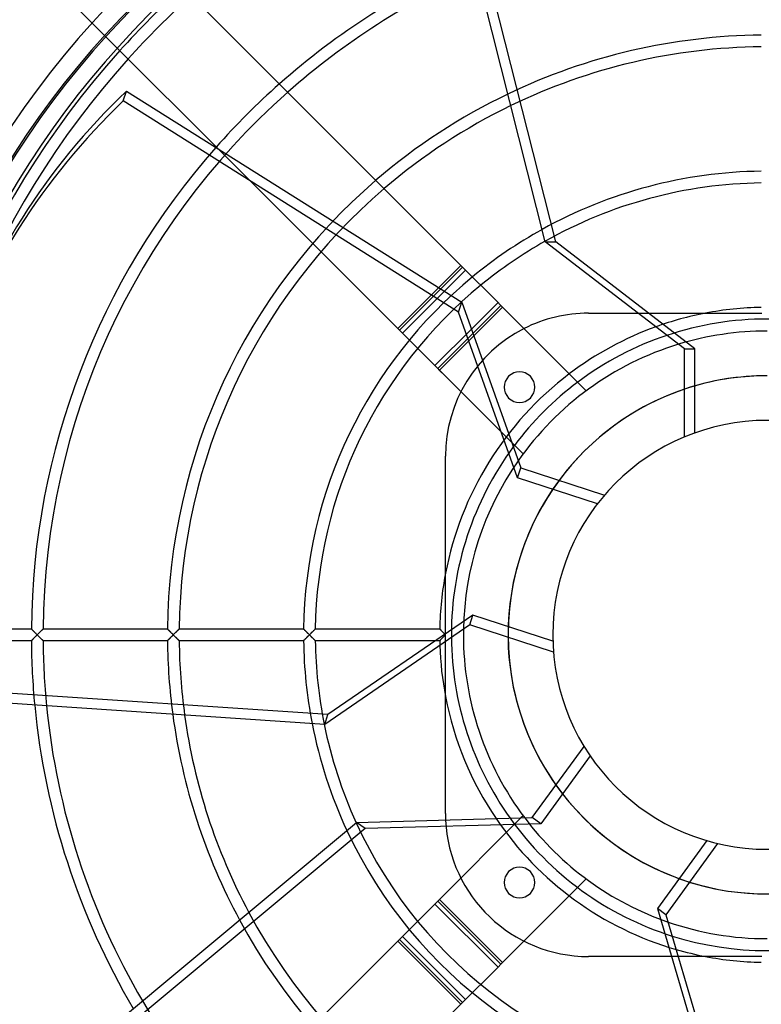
# Model space of a CAD drawing. Header units: millimetres. Extents: x -200 to 200, y -200 to 200.
# Tile 3 of 11: x -128 to -1, y -63 to 105. Entities that reach past the tile are written whole.
import ezdxf

# ---------------------------------------------------------------- set-up
doc = ezdxf.new("R2010")
doc.units = ezdxf.units.MM
doc.layers.add('HIDDEN', color=7, linetype='Continuous')
doc.layers.add('THICK', color=7, linetype='Continuous')

msp = doc.modelspace()

# ---------------------------------------------------------------- linework, layer by layer
at = {"layer": 'HIDDEN'}
for p, q in [((-123.66, 112.87), (-110.93, 100.15)), ((-109.91, 91.12), (-109.36, 92.81)), ((-52.66, 55.06), (-109.91, 91.12)), ((-93.77, 82.99), (-63.06, 52.27)), ((-51.98, 62.76), (-62.76, 51.98)), ((-51.48, 62.26), (-62.26, 51.48)), ((-63.06, 52.27), (-56.08, 59.25)), ((-45.15, 55.93), (-55.93, 45.15)), ((-52.66, 55.06), (-52.11, 56.75)), ((-42.6, 26.8), (-52.66, 55.06)), ((-30.5, 54.9), (-30.5, 54.9)), ((-22.02, 54.9), (-10.53, 54.9)), ((-10.53, 54.9), (-10.35, 54.9)), ((-10.35, 54.9), (-10.07, 54.9)), ((-10.07, 54.9), (-9.78, 54.9)), ((-9.78, 54.9), (-9.49, 54.9)), ((-9.49, 54.9), (-9.2, 54.9)), ((-9.2, 54.9), (-8.9, 54.9)), ((-8.9, 54.9), (-8.59, 54.9)), ((-8.59, 54.9), (-8.29, 54.9)), ((-8.29, 54.9), (-7.98, 54.9)), ((-7.98, 54.9), (-7.67, 54.9)), ((-7.67, 54.9), (-7.36, 54.9)), ((-7.36, 54.9), (-7.04, 54.9)), ((-7.04, 54.9), (-6.72, 54.9)), ((-6.72, 54.9), (-6.4, 54.9)), ((-6.4, 54.9), (-6.08, 54.9)), ((-6.08, 54.9), (-5.76, 54.9)), ((-5.76, 54.9), (-5.43, 54.9)), ((-5.43, 54.9), (-5.11, 54.9)), ((-5.11, 54.9), (-4.78, 54.9)), ((-4.78, 54.9), (-4.46, 54.9)), ((-4.46, 54.9), (-4.13, 54.9)), ((-4.13, 54.9), (-3.8, 54.9)), ((-3.8, 54.9), (-3.48, 54.9)), ((-3.48, 54.9), (-3.15, 54.9)), ((-3.15, 54.9), (-2.83, 54.9)), ((-2.83, 54.9), (-2.51, 54.9)), ((-2.51, 54.9), (-2.19, 54.9)), ((-2.19, 54.9), (-1.87, 54.9)), ((-1.87, 54.9), (-1.55, 54.9)), ((-1.55, 54.9), (-1.23, 54.9)), ((-1.23, 54.9), (-0.92, 54.9)), ((-56.72, 45.94), (-63.06, 52.27)), ((-50.49, 52.18), (-56.72, 45.94)), ((-50.23, 51.44), (-56.22, 45.44)), ((-56.72, 45.94), (-55.52, 44.73)), ((-56.22, 45.44), (-43.6, 32.81)), ((-30.87, 41.66), (-30.87, 41.66)), ((-54.9, 10.53), (-54.9, 30.5)), ((-54.9, 30.5), (-54.9, 30.5)), ((-41.66, 30.87), (-41.66, 30.87)), ((-42.6, 26.8), (-42.06, 28.48)), ((-28.97, 22.37), (-42.6, 26.8)), ((-54.9, 10.35), (-54.9, 10.53)), ((-54.9, 10.07), (-54.9, 10.35)), ((-54.9, 9.78), (-54.9, 10.07)), ((-54.9, 9.49), (-54.9, 9.78)), ((-54.9, 9.2), (-54.9, 9.49)), ((-54.9, 8.9), (-54.9, 9.2)), ((-54.9, 8.59), (-54.9, 8.9)), ((-54.9, 8.29), (-54.9, 8.59)), ((-54.9, 7.98), (-54.9, 8.29)), ((-54.9, 7.67), (-54.9, 7.98)), ((-54.9, 7.36), (-54.9, 7.67)), ((-54.9, 7.04), (-54.9, 7.36)), ((-54.9, 6.72), (-54.9, 7.04)), ((-54.9, 6.4), (-54.9, 6.72)), ((-54.9, 6.08), (-54.9, 6.4)), ((-54.9, 5.76), (-54.9, 6.08)), ((-54.9, 5.43), (-54.9, 5.76)), ((-54.9, 5.11), (-54.9, 5.43)), ((-54.9, 4.78), (-54.9, 5.11)), ((-54.9, 4.46), (-54.9, 4.78)), ((-54.9, 4.13), (-54.9, 4.46)), ((-54.9, 3.8), (-54.9, 4.13)), ((-54.9, 3.48), (-54.9, 3.8)), ((-54.9, 3.15), (-54.9, 3.48)), ((-54.9, 2.83), (-54.9, 3.15)), ((-54.9, 2.51), (-54.9, 2.83)), ((-54.9, 2.19), (-54.9, 2.51)), ((-54.9, 1.87), (-54.9, 2.19)), ((-54.9, 1.55), (-54.9, 1.87)), ((-144.56, 1), (-125.59, 1)), ((-125.58, 1), (-125.59, 1)), ((-125.59, 1), (-125.58, 1)), ((-125.58, 0.99), (-125.58, 1)), ((-125.58, 1), (-125.58, 0.99)), ((-125.56, 0.98), (-125.58, 0.99)), ((-125.58, 0.99), (-125.56, 0.98)), ((-125.55, 0.96), (-125.56, 0.98)), ((-125.56, 0.98), (-125.55, 0.96)), ((-125.53, 0.94), (-125.55, 0.96)), ((-125.55, 0.96), (-125.52, 0.94)), ((-125.5, 0.92), (-125.53, 0.94)), ((-125.52, 0.94), (-125.5, 0.91)), ((-125.48, 0.89), (-125.5, 0.92)), ((-125.5, 0.91), (-125.47, 0.88)), ((-125.45, 0.86), (-125.48, 0.89)), ((-125.47, 0.88), (-125.44, 0.85)), ((-125.41, 0.83), (-125.45, 0.86)), ((-125.44, 0.85), (-125.4, 0.81)), ((-125.38, 0.79), (-125.41, 0.83)), ((-125.4, 0.81), (-125.36, 0.78)), ((-125.34, 0.75), (-125.38, 0.79)), ((-125.36, 0.78), (-125.32, 0.73)), ((-125.3, 0.71), (-125.34, 0.75)), ((-125.32, 0.73), (-125.28, 0.69)), ((-125.26, 0.67), (-125.3, 0.71)), ((-125.28, 0.69), (-125.24, 0.65)), ((-125.22, 0.63), (-125.26, 0.67)), ((-125.24, 0.65), (-125.19, 0.6)), ((-125.17, 0.58), (-125.22, 0.63)), ((-125.19, 0.6), (-125.15, 0.56)), ((-125.13, 0.54), (-125.17, 0.58)), ((-125.15, 0.56), (-125.1, 0.51)), ((-125.08, 0.49), (-125.13, 0.54)), ((-125.1, 0.51), (-125.05, 0.46)), ((-125.03, 0.44), (-125.08, 0.49)), ((-125.05, 0.46), (-125, 0.41)), ((-124.99, 0.4), (-125.03, 0.44)), ((-125, 0.41), (-124.95, 0.36)), ((-124.94, 0.35), (-124.99, 0.4)), ((-124.95, 0.36), (-124.9, 0.31)), ((-124.89, 0.3), (-124.94, 0.35)), ((-124.9, 0.31), (-124.85, 0.26)), ((-124.84, 0.25), (-124.89, 0.3)), ((-124.85, 0.26), (-124.8, 0.21)), ((-124.79, 0.2), (-124.84, 0.25)), ((-124.8, 0.21), (-124.75, 0.16)), ((-124.74, 0.15), (-124.79, 0.2)), ((-124.75, 0.16), (-124.69, 0.1)), ((-124.69, 0.1), (-124.74, 0.15)), ((-124.64, 0.05), (-124.69, 0.1)), ((-124.69, 0.1), (-124.64, 0.05)), ((-124.59, 0), (-124.64, 0.05)), ((-124.64, 0.05), (-124.59, 0)), ((-124.53, 0.06), (-124.59, 0)), ((-124.59, 0), (-124.54, 0.05)), ((-124.54, 0.05), (-124.48, 0.11)), ((-124.48, 0.11), (-124.53, 0.06)), ((-124.43, 0.16), (-124.48, 0.11)), ((-124.48, 0.11), (-124.43, 0.16)), ((-124.37, 0.22), (-124.43, 0.16)), ((-124.43, 0.16), (-124.37, 0.22)), ((-124.32, 0.27), (-124.37, 0.22)), ((-124.37, 0.22), (-124.32, 0.27)), ((-124.27, 0.32), (-124.32, 0.27)), ((-124.32, 0.27), (-124.27, 0.32)), ((-124.21, 0.38), (-124.27, 0.32)), ((-124.27, 0.32), (-124.21, 0.38)), ((-124.16, 0.43), (-124.21, 0.38)), ((-124.21, 0.38), (-124.16, 0.43)), ((-124.16, 0.43), (-124.11, 0.48)), ((-124.11, 0.47), (-124.16, 0.43)), ((-124.11, 0.48), (-124.06, 0.53)), ((-124.07, 0.52), (-124.11, 0.47)), ((-124.02, 0.57), (-124.07, 0.52)), ((-124.06, 0.53), (-124.01, 0.58)), ((-123.97, 0.61), (-124.02, 0.57)), ((-124.01, 0.58), (-123.96, 0.63)), ((-123.93, 0.66), (-123.97, 0.61)), ((-123.96, 0.63), (-123.92, 0.67)), ((-123.89, 0.7), (-123.93, 0.66)), ((-123.92, 0.67), (-123.87, 0.72)), ((-123.85, 0.74), (-123.89, 0.7)), ((-123.87, 0.72), (-123.83, 0.76)), ((-123.81, 0.78), (-123.85, 0.74)), ((-123.83, 0.76), (-123.79, 0.8)), ((-123.77, 0.82), (-123.81, 0.78)), ((-123.79, 0.8), (-123.75, 0.84)), ((-123.73, 0.85), (-123.77, 0.82)), ((-123.75, 0.84), (-123.71, 0.87)), ((-123.7, 0.88), (-123.73, 0.85)), ((-123.71, 0.87), (-123.68, 0.9)), ((-123.67, 0.91), (-123.7, 0.88)), ((-123.68, 0.9), (-123.65, 0.93)), ((-123.65, 0.94), (-123.67, 0.91)), ((-123.63, 0.96), (-123.65, 0.94)), ((-123.65, 0.93), (-123.63, 0.96)), ((-123.61, 0.98), (-123.63, 0.96)), ((-123.63, 0.96), (-123.61, 0.97)), ((-123.6, 0.99), (-123.61, 0.98)), ((-123.61, 0.97), (-123.6, 0.99)), ((-123.59, 1), (-123.6, 0.99)), ((-123.6, 0.99), (-123.59, 1)), ((-123.59, 1), (-102.36, 1)), ((-123.59, 1), (-123.59, 1)), ((-123.59, 1), (-123.59, 1)), ((-102.35, 1), (-102.36, 1)), ((-102.36, 1), (-102.35, 1)), ((-102.35, 0.99), (-102.35, 1)), ((-102.35, 1), (-102.34, 0.99)), ((-102.33, 0.98), (-102.35, 0.99)), ((-102.34, 0.99), (-102.33, 0.98)), ((-102.32, 0.96), (-102.33, 0.98)), ((-102.33, 0.98), (-102.31, 0.96)), ((-102.3, 0.94), (-102.32, 0.96)), ((-102.31, 0.96), (-102.29, 0.94)), ((-102.27, 0.92), (-102.3, 0.94)), ((-102.29, 0.94), (-102.27, 0.91)), ((-102.25, 0.89), (-102.27, 0.92)), ((-102.27, 0.91), (-102.24, 0.88)), ((-102.22, 0.86), (-102.25, 0.89)), ((-102.24, 0.88), (-102.21, 0.85)), ((-102.18, 0.83), (-102.22, 0.86)), ((-102.21, 0.85), (-102.17, 0.81)), ((-102.15, 0.79), (-102.18, 0.83)), ((-102.17, 0.81), (-102.13, 0.78)), ((-102.11, 0.75), (-102.15, 0.79)), ((-102.13, 0.78), (-102.09, 0.73)), ((-102.07, 0.71), (-102.11, 0.75)), ((-102.09, 0.73), (-102.05, 0.69)), ((-102.03, 0.67), (-102.07, 0.71)), ((-102.05, 0.69), (-102.01, 0.65)), ((-101.99, 0.63), (-102.03, 0.67)), ((-102.01, 0.65), (-101.96, 0.6)), ((-101.94, 0.58), (-101.99, 0.63)), ((-101.96, 0.6), (-101.92, 0.56)), ((-101.9, 0.54), (-101.94, 0.58)), ((-101.92, 0.56), (-101.87, 0.51)), ((-101.85, 0.49), (-101.9, 0.54)), ((-101.87, 0.51), (-101.82, 0.46)), ((-101.8, 0.44), (-101.85, 0.49)), ((-101.82, 0.46), (-101.77, 0.41)), ((-101.76, 0.4), (-101.8, 0.44)), ((-101.77, 0.41), (-101.72, 0.36)), ((-101.71, 0.35), (-101.76, 0.4)), ((-101.72, 0.36), (-101.67, 0.31)), ((-101.66, 0.3), (-101.71, 0.35)), ((-101.67, 0.31), (-101.62, 0.26)), ((-101.61, 0.25), (-101.66, 0.3)), ((-101.62, 0.26), (-101.57, 0.21)), ((-101.56, 0.2), (-101.61, 0.25)), ((-101.57, 0.21), (-101.52, 0.16)), ((-101.51, 0.15), (-101.56, 0.2)), ((-101.52, 0.16), (-101.46, 0.1)), ((-101.46, 0.1), (-101.51, 0.15)), ((-101.41, 0.05), (-101.46, 0.1)), ((-101.46, 0.1), (-101.41, 0.05)), ((-101.36, 0), (-101.41, 0.05)), ((-101.41, 0.05), (-101.36, 0)), ((-101.3, 0.06), (-101.36, 0)), ((-101.36, 0), (-101.31, 0.05)), ((-101.31, 0.05), (-101.25, 0.11)), ((-101.25, 0.11), (-101.3, 0.06)), ((-101.19, 0.17), (-101.25, 0.11)), ((-101.25, 0.11), (-101.2, 0.16)), ((-101.2, 0.16), (-101.14, 0.22)), ((-101.14, 0.22), (-101.19, 0.17)), ((-101.09, 0.27), (-101.14, 0.22)), ((-101.14, 0.22), (-101.09, 0.27)), ((-101.03, 0.33), (-101.09, 0.27)), ((-101.09, 0.27), (-101.04, 0.32)), ((-101.04, 0.32), (-100.98, 0.38)), ((-100.98, 0.38), (-101.03, 0.33)), ((-100.93, 0.43), (-100.98, 0.38)), ((-100.98, 0.38), (-100.93, 0.43)), ((-100.88, 0.48), (-100.93, 0.43)), ((-100.93, 0.43), (-100.88, 0.48)), ((-100.83, 0.53), (-100.88, 0.48)), ((-100.88, 0.48), (-100.83, 0.53)), ((-100.83, 0.53), (-100.78, 0.58)), ((-100.79, 0.57), (-100.83, 0.53)), ((-100.74, 0.62), (-100.79, 0.57)), ((-100.78, 0.58), (-100.73, 0.63)), ((-100.7, 0.66), (-100.74, 0.62)), ((-100.73, 0.63), (-100.69, 0.67)), ((-100.65, 0.7), (-100.7, 0.66)), ((-100.69, 0.67), (-100.64, 0.72)), ((-100.61, 0.74), (-100.65, 0.7)), ((-100.64, 0.72), (-100.6, 0.76)), ((-100.57, 0.78), (-100.61, 0.74)), ((-100.6, 0.76), (-100.56, 0.8)), ((-100.54, 0.82), (-100.57, 0.78)), ((-100.56, 0.8), (-100.52, 0.84)), ((-100.5, 0.85), (-100.54, 0.82)), ((-100.52, 0.84), (-100.48, 0.87)), ((-100.47, 0.89), (-100.5, 0.85)), ((-100.48, 0.87), (-100.45, 0.9)), ((-100.44, 0.91), (-100.47, 0.89)), ((-100.45, 0.9), (-100.42, 0.93)), ((-100.42, 0.94), (-100.44, 0.91)), ((-100.39, 0.96), (-100.42, 0.94)), ((-100.42, 0.93), (-100.4, 0.96)), ((-100.4, 0.96), (-100.38, 0.97)), ((-100.38, 0.98), (-100.39, 0.96)), ((-100.37, 0.99), (-100.38, 0.98)), ((-100.38, 0.97), (-100.37, 0.99)), ((-100.36, 1), (-100.37, 0.99)), ((-100.37, 0.99), (-100.36, 1)), ((-100.36, 1), (-79.12, 1)), ((-100.36, 1), (-100.36, 1)), ((-100.36, 1), (-100.36, 1)), ((-79.11, 0.99), (-79.12, 1)), ((-79.12, 1), (-79.12, 1)), ((-79.12, 1), (-79.12, 1)), ((-79.12, 1), (-79.11, 0.99)), ((-79.1, 0.98), (-79.11, 0.99)), ((-79.11, 0.99), (-79.1, 0.98)), ((-79.09, 0.96), (-79.1, 0.98)), ((-79.1, 0.98), (-79.08, 0.96)), ((-79.07, 0.94), (-79.09, 0.96)), ((-79.08, 0.96), (-79.06, 0.94)), ((-79.04, 0.92), (-79.07, 0.94)), ((-79.06, 0.94), (-79.04, 0.91)), ((-79.01, 0.89), (-79.04, 0.92)), ((-79.04, 0.91), (-79.01, 0.88)), ((-78.98, 0.86), (-79.01, 0.89)), ((-79.01, 0.88), (-78.97, 0.85)), ((-78.95, 0.83), (-78.98, 0.86)), ((-78.97, 0.85), (-78.94, 0.81)), ((-78.92, 0.79), (-78.95, 0.83)), ((-78.94, 0.81), (-78.9, 0.78)), ((-78.88, 0.75), (-78.92, 0.79)), ((-78.9, 0.78), (-78.86, 0.73)), ((-78.84, 0.71), (-78.88, 0.75)), ((-78.86, 0.73), (-78.82, 0.69)), ((-78.8, 0.67), (-78.84, 0.71)), ((-78.82, 0.69), (-78.78, 0.65)), ((-78.75, 0.63), (-78.8, 0.67)), ((-78.78, 0.65), (-78.73, 0.6)), ((-78.71, 0.58), (-78.75, 0.63)), ((-78.73, 0.6), (-78.69, 0.56)), ((-78.67, 0.54), (-78.71, 0.58)), ((-78.69, 0.56), (-78.64, 0.51)), ((-78.62, 0.49), (-78.67, 0.54)), ((-78.64, 0.51), (-78.59, 0.46)), ((-78.57, 0.44), (-78.62, 0.49)), ((-78.59, 0.46), (-78.54, 0.41)), ((-78.53, 0.4), (-78.57, 0.44)), ((-78.54, 0.41), (-78.49, 0.36)), ((-78.48, 0.35), (-78.53, 0.4)), ((-78.49, 0.36), (-78.44, 0.31)), ((-78.43, 0.3), (-78.48, 0.35)), ((-78.44, 0.31), (-78.39, 0.26)), ((-78.38, 0.25), (-78.43, 0.3)), ((-78.39, 0.26), (-78.34, 0.21)), ((-78.33, 0.2), (-78.38, 0.25)), ((-78.34, 0.21), (-78.29, 0.16)), ((-78.28, 0.15), (-78.33, 0.2)), ((-78.29, 0.16), (-78.23, 0.1)), ((-78.23, 0.1), (-78.28, 0.15)), ((-78.18, 0.05), (-78.23, 0.1)), ((-78.23, 0.1), (-78.18, 0.05)), ((-78.13, 0), (-78.18, 0.05)), ((-78.18, 0.05), (-78.13, 0)), ((-78.07, 0.06), (-78.13, 0)), ((-78.13, 0), (-78.07, 0.06)), ((-78.02, 0.11), (-78.07, 0.06)), ((-78.07, 0.06), (-78.02, 0.11)), ((-77.96, 0.17), (-78.02, 0.11)), ((-78.02, 0.11), (-77.96, 0.17)), ((-77.96, 0.17), (-77.9, 0.23)), ((-77.91, 0.22), (-77.96, 0.17)), ((-77.86, 0.27), (-77.91, 0.22)), ((-77.9, 0.23), (-77.85, 0.28)), ((-77.8, 0.33), (-77.86, 0.27)), ((-77.85, 0.28), (-77.79, 0.34)), ((-77.75, 0.38), (-77.8, 0.33)), ((-77.79, 0.34), (-77.74, 0.39)), ((-77.7, 0.43), (-77.75, 0.38)), ((-77.74, 0.39), (-77.69, 0.44)), ((-77.65, 0.48), (-77.7, 0.43)), ((-77.69, 0.44), (-77.64, 0.49)), ((-77.6, 0.52), (-77.65, 0.48)), ((-77.64, 0.49), (-77.59, 0.54)), ((-77.56, 0.57), (-77.6, 0.52)), ((-77.59, 0.54), (-77.54, 0.59)), ((-77.51, 0.62), (-77.56, 0.57)), ((-77.54, 0.59), (-77.49, 0.64)), ((-77.47, 0.66), (-77.51, 0.62)), ((-77.49, 0.64), (-77.45, 0.68)), ((-77.42, 0.7), (-77.47, 0.66)), ((-77.45, 0.68), (-77.4, 0.72)), ((-77.38, 0.74), (-77.42, 0.7)), ((-77.4, 0.72), (-77.36, 0.77)), ((-77.34, 0.78), (-77.38, 0.74)), ((-77.36, 0.77), (-77.32, 0.81)), ((-77.31, 0.82), (-77.34, 0.78)), ((-77.32, 0.81), (-77.28, 0.84)), ((-77.27, 0.85), (-77.31, 0.82)), ((-77.28, 0.84), (-77.25, 0.88)), ((-77.24, 0.89), (-77.27, 0.85)), ((-77.25, 0.88), (-77.22, 0.91)), ((-77.21, 0.91), (-77.24, 0.89)), ((-77.22, 0.91), (-77.19, 0.93)), ((-77.19, 0.94), (-77.21, 0.91)), ((-77.16, 0.96), (-77.19, 0.94)), ((-77.19, 0.93), (-77.17, 0.96)), ((-77.17, 0.96), (-77.15, 0.98)), ((-77.15, 0.98), (-77.16, 0.96)), ((-77.13, 0.99), (-77.15, 0.98)), ((-77.15, 0.98), (-77.13, 0.99)), ((-77.12, 1), (-77.13, 1)), ((-77.13, 1), (-77.13, 0.99)), ((-77.13, 0.99), (-77.13, 1)), ((-77.13, 1), (-77.12, 1)), ((-77.12, 1), (-55.89, 1)), ((-55.88, 0.99), (-55.89, 1)), ((-55.89, 1), (-55.89, 1)), ((-55.89, 1), (-55.89, 1)), ((-55.89, 1), (-55.88, 0.99)), ((-55.87, 0.98), (-55.88, 0.99)), ((-55.88, 0.99), (-55.87, 0.98)), ((-55.85, 0.96), (-55.87, 0.98)), ((-55.87, 0.98), (-55.85, 0.96)), ((-55.83, 0.94), (-55.85, 0.96)), ((-55.85, 0.96), (-55.83, 0.94)), ((-55.8, 0.91), (-55.83, 0.94)), ((-55.83, 0.94), (-55.81, 0.92)), ((-55.81, 0.92), (-55.78, 0.89)), ((-55.78, 0.88), (-55.8, 0.91)), ((-55.78, 0.89), (-55.75, 0.86)), ((-55.74, 0.85), (-55.78, 0.88)), ((-55.75, 0.86), (-55.72, 0.83)), ((-55.71, 0.81), (-55.74, 0.85)), ((-55.72, 0.83), (-55.68, 0.79)), ((-55.67, 0.78), (-55.71, 0.81)), ((-55.68, 0.79), (-55.65, 0.75)), ((-55.63, 0.73), (-55.67, 0.78)), ((-55.65, 0.75), (-55.61, 0.71)), ((-55.59, 0.69), (-55.63, 0.73)), ((-55.61, 0.71), (-55.57, 0.67)), ((-55.55, 0.65), (-55.59, 0.69)), ((-55.57, 0.67), (-55.52, 0.63)), ((-55.5, 0.6), (-55.55, 0.65)), ((-55.52, 0.63), (-55.48, 0.58)), ((-55.45, 0.56), (-55.5, 0.6)), ((-55.48, 0.58), (-55.44, 0.54)), ((-55.41, 0.51), (-55.45, 0.56)), ((-55.44, 0.54), (-55.39, 0.49)), ((-55.36, 0.46), (-55.41, 0.51)), ((-55.39, 0.49), (-55.34, 0.44)), ((-55.31, 0.41), (-55.36, 0.46)), ((-55.34, 0.44), (-55.29, 0.4)), ((-55.26, 0.36), (-55.31, 0.41)), ((-55.29, 0.4), (-55.25, 0.35)), ((-55.21, 0.31), (-55.26, 0.36)), ((-55.25, 0.35), (-55.2, 0.3)), ((-55.16, 0.26), (-55.21, 0.31)), ((-55.2, 0.3), (-55.15, 0.25)), ((-55.11, 0.21), (-55.16, 0.26)), ((-55.15, 0.25), (-55.1, 0.2)), ((-55.06, 0.16), (-55.11, 0.21)), ((-55.1, 0.2), (-55.05, 0.15)), ((-55, 0.1), (-55.06, 0.16)), ((-55.05, 0.15), (-55, 0.1)), ((-54.95, 0.05), (-55, 0.1)), ((-55, 0.1), (-54.95, 0.05)), ((-54.9, 0), (-54.95, 0.05)), ((-54.95, 0.05), (-54.9, 0)), ((-54.95, -0.05), (-54.9, 0)), ((-54.9, 0), (-54.95, -0.05)), ((-54.9, 1.23), (-54.9, 1.55)), ((-54.9, 0.92), (-54.9, 1.23)), ((-54.9, 0.61), (-54.9, 0.92)), ((-54.9, 0.3), (-54.9, 0.61)), ((-54.9, 0), (-54.9, 0.3)), ((-54.9, -0.3), (-54.9, 0)), ((-125.59, -1), (-144.38, -1)), ((-125.59, -1), (-125.58, -1)), ((-125.58, -1), (-125.59, -1)), ((-125.58, -0.99), (-125.56, -0.98)), ((-125.56, -0.98), (-125.58, -0.99)), ((-125.58, -1), (-125.58, -0.99)), ((-125.58, -0.99), (-125.58, -1)), ((-125.56, -0.98), (-125.55, -0.96)), ((-125.55, -0.96), (-125.56, -0.98)), ((-125.55, -0.96), (-125.52, -0.94)), ((-125.53, -0.94), (-125.55, -0.96)), ((-125.5, -0.92), (-125.53, -0.94)), ((-125.52, -0.94), (-125.5, -0.91)), ((-125.5, -0.91), (-125.47, -0.88)), ((-125.48, -0.89), (-125.5, -0.92)), ((-125.45, -0.86), (-125.48, -0.89)), ((-125.47, -0.88), (-125.44, -0.85)), ((-125.41, -0.83), (-125.45, -0.86)), ((-125.44, -0.85), (-125.4, -0.81)), ((-125.38, -0.79), (-125.41, -0.83)), ((-125.4, -0.81), (-125.36, -0.78)), ((-125.34, -0.75), (-125.38, -0.79)), ((-125.36, -0.78), (-125.32, -0.74)), ((-125.3, -0.71), (-125.34, -0.75)), ((-125.32, -0.74), (-125.28, -0.69)), ((-125.26, -0.67), (-125.3, -0.71)), ((-125.28, -0.69), (-125.24, -0.65)), ((-125.22, -0.63), (-125.26, -0.67)), ((-125.24, -0.65), (-125.19, -0.6)), ((-125.17, -0.58), (-125.22, -0.63)), ((-125.19, -0.6), (-125.15, -0.56)), ((-125.13, -0.54), (-125.17, -0.58)), ((-125.15, -0.56), (-125.1, -0.51)), ((-125.08, -0.49), (-125.13, -0.54)), ((-125.1, -0.51), (-125.05, -0.46)), ((-125.03, -0.44), (-125.08, -0.49)), ((-125.05, -0.46), (-125, -0.41)), ((-124.99, -0.4), (-125.03, -0.44)), ((-125, -0.41), (-124.95, -0.36)), ((-124.94, -0.35), (-124.99, -0.4)), ((-124.95, -0.36), (-124.9, -0.31)), ((-124.89, -0.3), (-124.94, -0.35)), ((-124.9, -0.31), (-124.85, -0.26)), ((-124.84, -0.25), (-124.89, -0.3)), ((-124.85, -0.26), (-124.8, -0.21)), ((-124.79, -0.2), (-124.84, -0.25)), ((-124.8, -0.21), (-124.75, -0.16)), ((-124.74, -0.15), (-124.79, -0.2)), ((-124.75, -0.16), (-124.69, -0.1)), ((-124.69, -0.1), (-124.74, -0.15)), ((-124.69, -0.1), (-124.64, -0.05)), ((-124.64, -0.05), (-124.69, -0.1)), ((-124.64, -0.05), (-124.59, 0)), ((-124.59, 0), (-124.64, -0.05)), ((-124.59, 0), (-124.53, -0.06)), ((-124.54, -0.05), (-124.59, 0)), ((-124.48, -0.11), (-124.54, -0.05)), ((-124.53, -0.06), (-124.48, -0.11)), ((-124.48, -0.11), (-124.43, -0.16)), ((-124.43, -0.16), (-124.48, -0.11)), ((-124.43, -0.16), (-124.37, -0.22)), ((-124.37, -0.22), (-124.43, -0.16)), ((-124.37, -0.22), (-124.32, -0.27)), ((-124.32, -0.27), (-124.37, -0.22)), ((-124.32, -0.27), (-124.27, -0.32)), ((-124.27, -0.32), (-124.32, -0.27)), ((-124.27, -0.32), (-124.21, -0.38)), ((-124.21, -0.38), (-124.27, -0.32)), ((-124.21, -0.38), (-124.16, -0.43)), ((-124.16, -0.43), (-124.21, -0.38)), ((-124.16, -0.43), (-124.11, -0.47)), ((-124.11, -0.48), (-124.16, -0.43)), ((-124.11, -0.47), (-124.07, -0.52)), ((-124.06, -0.53), (-124.11, -0.48)), ((-124.07, -0.52), (-124.02, -0.57)), ((-124.01, -0.58), (-124.06, -0.53)), ((-124.02, -0.57), (-123.97, -0.61)), ((-123.96, -0.63), (-124.01, -0.58)), ((-123.97, -0.61), (-123.93, -0.66)), ((-123.92, -0.67), (-123.96, -0.63)), ((-123.93, -0.66), (-123.89, -0.7)), ((-123.87, -0.72), (-123.92, -0.67)), ((-123.89, -0.7), (-123.85, -0.74)), ((-123.83, -0.76), (-123.87, -0.72)), ((-123.85, -0.74), (-123.81, -0.78)), ((-123.79, -0.8), (-123.83, -0.76)), ((-123.81, -0.78), (-123.77, -0.82)), ((-123.75, -0.84), (-123.79, -0.8)), ((-123.77, -0.82), (-123.73, -0.85)), ((-123.71, -0.87), (-123.75, -0.84)), ((-123.73, -0.85), (-123.7, -0.88)), ((-123.68, -0.9), (-123.71, -0.87)), ((-123.7, -0.88), (-123.67, -0.91)), ((-123.65, -0.93), (-123.68, -0.9)), ((-123.67, -0.91), (-123.65, -0.94)), ((-123.63, -0.96), (-123.65, -0.93)), ((-123.65, -0.94), (-123.63, -0.96)), ((-123.63, -0.96), (-123.61, -0.98)), ((-123.61, -0.97), (-123.63, -0.96)), ((-123.6, -0.99), (-123.61, -0.97)), ((-123.61, -0.98), (-123.6, -0.99)), ((-123.6, -0.99), (-123.59, -1)), ((-123.59, -1), (-123.6, -0.99)), ((-123.59, -1), (-123.59, -1)), ((-102.36, -1), (-123.59, -1)), ((-123.59, -1), (-123.59, -1)), ((-102.36, -1), (-102.35, -1)), ((-102.35, -1), (-102.36, -1)), ((-102.35, -0.99), (-102.33, -0.98)), ((-102.35, -1), (-102.35, -0.99)), ((-102.34, -0.99), (-102.35, -1)), ((-102.33, -0.98), (-102.34, -0.99)), ((-102.33, -0.98), (-102.32, -0.96)), ((-102.31, -0.96), (-102.33, -0.98)), ((-102.32, -0.96), (-102.3, -0.94)), ((-102.29, -0.94), (-102.31, -0.96)), ((-102.3, -0.94), (-102.27, -0.92)), ((-102.27, -0.91), (-102.29, -0.94)), ((-102.24, -0.88), (-102.27, -0.91)), ((-102.27, -0.92), (-102.25, -0.89)), ((-102.25, -0.89), (-102.22, -0.86)), ((-102.21, -0.85), (-102.24, -0.88)), ((-102.22, -0.86), (-102.18, -0.83)), ((-102.17, -0.81), (-102.21, -0.85)), ((-102.18, -0.83), (-102.15, -0.79)), ((-102.13, -0.78), (-102.17, -0.81)), ((-102.15, -0.79), (-102.11, -0.75)), ((-102.09, -0.74), (-102.13, -0.78)), ((-102.11, -0.75), (-102.07, -0.71)), ((-102.05, -0.69), (-102.09, -0.74)), ((-102.07, -0.71), (-102.03, -0.67)), ((-102.01, -0.65), (-102.05, -0.69)), ((-102.03, -0.67), (-101.99, -0.63)), ((-101.96, -0.6), (-102.01, -0.65)), ((-101.99, -0.63), (-101.94, -0.58)), ((-101.92, -0.56), (-101.96, -0.6)), ((-101.94, -0.58), (-101.9, -0.54)), ((-101.87, -0.51), (-101.92, -0.56)), ((-101.9, -0.54), (-101.85, -0.49)), ((-101.82, -0.46), (-101.87, -0.51)), ((-101.85, -0.49), (-101.8, -0.44)), ((-101.77, -0.41), (-101.82, -0.46)), ((-101.8, -0.44), (-101.76, -0.4)), ((-101.72, -0.36), (-101.77, -0.41)), ((-101.76, -0.4), (-101.71, -0.35)), ((-101.67, -0.31), (-101.72, -0.36)), ((-101.71, -0.35), (-101.66, -0.3)), ((-101.62, -0.26), (-101.67, -0.31)), ((-101.66, -0.3), (-101.61, -0.25)), ((-101.57, -0.21), (-101.62, -0.26)), ((-101.61, -0.25), (-101.56, -0.2)), ((-101.52, -0.16), (-101.57, -0.21)), ((-101.56, -0.2), (-101.51, -0.15)), ((-101.46, -0.1), (-101.52, -0.16)), ((-101.51, -0.15), (-101.46, -0.1)), ((-101.46, -0.1), (-101.41, -0.05)), ((-101.41, -0.05), (-101.46, -0.1)), ((-101.41, -0.05), (-101.36, 0)), ((-101.36, 0), (-101.41, -0.05)), ((-101.36, 0), (-101.3, -0.06)), ((-101.31, -0.05), (-101.36, 0)), ((-101.25, -0.11), (-101.31, -0.05)), ((-101.3, -0.06), (-101.25, -0.11)), ((-101.25, -0.11), (-101.19, -0.17)), ((-101.2, -0.16), (-101.25, -0.11)), ((-101.14, -0.22), (-101.2, -0.16)), ((-101.19, -0.17), (-101.14, -0.22)), ((-101.14, -0.22), (-101.09, -0.27)), ((-101.09, -0.27), (-101.14, -0.22)), ((-101.09, -0.27), (-101.03, -0.33)), ((-101.04, -0.32), (-101.09, -0.27)), ((-100.98, -0.38), (-101.04, -0.32)), ((-101.03, -0.33), (-100.98, -0.38)), ((-100.98, -0.38), (-100.93, -0.43)), ((-100.93, -0.43), (-100.98, -0.38)), ((-100.93, -0.43), (-100.88, -0.48)), ((-100.88, -0.48), (-100.93, -0.43)), ((-100.88, -0.48), (-100.83, -0.53)), ((-100.83, -0.53), (-100.88, -0.48)), ((-100.83, -0.53), (-100.79, -0.57)), ((-100.78, -0.58), (-100.83, -0.53)), ((-100.79, -0.57), (-100.74, -0.62)), ((-100.73, -0.63), (-100.78, -0.58)), ((-100.74, -0.62), (-100.7, -0.66)), ((-100.69, -0.67), (-100.73, -0.63)), ((-100.7, -0.66), (-100.65, -0.7)), ((-100.64, -0.72), (-100.69, -0.67)), ((-100.65, -0.7), (-100.61, -0.74)), ((-100.6, -0.76), (-100.64, -0.72)), ((-100.61, -0.74), (-100.57, -0.78)), ((-100.56, -0.8), (-100.6, -0.76)), ((-100.57, -0.78), (-100.54, -0.82)), ((-100.52, -0.84), (-100.56, -0.8)), ((-100.54, -0.82), (-100.5, -0.85)), ((-100.48, -0.87), (-100.52, -0.84)), ((-100.5, -0.85), (-100.47, -0.89)), ((-100.45, -0.9), (-100.48, -0.87)), ((-100.47, -0.89), (-100.44, -0.91)), ((-100.42, -0.93), (-100.45, -0.9)), ((-100.44, -0.91), (-100.42, -0.94)), ((-100.4, -0.96), (-100.42, -0.93)), ((-100.42, -0.94), (-100.39, -0.96)), ((-100.38, -0.97), (-100.4, -0.96)), ((-100.39, -0.96), (-100.38, -0.98)), ((-100.37, -0.99), (-100.38, -0.97)), ((-100.38, -0.98), (-100.37, -0.99)), ((-100.37, -0.99), (-100.36, -1)), ((-100.36, -1), (-100.37, -0.99)), ((-100.36, -1), (-100.36, -1)), ((-79.12, -1), (-100.36, -1)), ((-100.36, -1), (-100.36, -1)), ((-79.12, -1), (-79.11, -0.99)), ((-79.11, -0.99), (-79.12, -1)), ((-79.12, -1), (-79.12, -1)), ((-79.12, -1), (-79.12, -1)), ((-79.11, -0.99), (-79.1, -0.98)), ((-79.1, -0.98), (-79.11, -0.99)), ((-79.1, -0.98), (-79.08, -0.96)), ((-79.09, -0.96), (-79.1, -0.98)), ((-79.07, -0.94), (-79.09, -0.96)), ((-79.08, -0.96), (-79.06, -0.94)), ((-79.04, -0.92), (-79.07, -0.94)), ((-79.06, -0.94), (-79.04, -0.91)), ((-79.04, -0.91), (-79.01, -0.88)), ((-79.01, -0.89), (-79.04, -0.92)), ((-79.01, -0.88), (-78.97, -0.85)), ((-78.98, -0.86), (-79.01, -0.89)), ((-78.95, -0.83), (-78.98, -0.86)), ((-78.97, -0.85), (-78.94, -0.81)), ((-78.92, -0.79), (-78.95, -0.83)), ((-78.94, -0.81), (-78.9, -0.78)), ((-78.88, -0.75), (-78.92, -0.79)), ((-78.9, -0.78), (-78.86, -0.74)), ((-78.84, -0.71), (-78.88, -0.75)), ((-78.86, -0.74), (-78.82, -0.69)), ((-78.8, -0.67), (-78.84, -0.71)), ((-78.82, -0.69), (-78.78, -0.65)), ((-78.75, -0.63), (-78.8, -0.67)), ((-78.78, -0.65), (-78.73, -0.6)), ((-78.71, -0.58), (-78.75, -0.63)), ((-78.73, -0.6), (-78.69, -0.56)), ((-78.67, -0.54), (-78.71, -0.58)), ((-78.69, -0.56), (-78.64, -0.51)), ((-78.62, -0.49), (-78.67, -0.54)), ((-78.64, -0.51), (-78.59, -0.46)), ((-78.57, -0.44), (-78.62, -0.49)), ((-78.59, -0.46), (-78.54, -0.41)), ((-78.53, -0.4), (-78.57, -0.44)), ((-78.54, -0.41), (-78.49, -0.36)), ((-78.48, -0.35), (-78.53, -0.4)), ((-78.49, -0.36), (-78.44, -0.31)), ((-78.43, -0.3), (-78.48, -0.35)), ((-78.44, -0.31), (-78.39, -0.26)), ((-78.38, -0.25), (-78.43, -0.3)), ((-78.39, -0.26), (-78.34, -0.21)), ((-78.33, -0.2), (-78.38, -0.25)), ((-78.34, -0.21), (-78.29, -0.16)), ((-78.28, -0.15), (-78.33, -0.2)), ((-78.29, -0.16), (-78.23, -0.1)), ((-78.23, -0.1), (-78.28, -0.15)), ((-78.23, -0.1), (-78.18, -0.05)), ((-78.18, -0.05), (-78.23, -0.1)), ((-78.18, -0.05), (-78.13, 0)), ((-78.13, 0), (-78.18, -0.05)), ((-78.13, 0), (-78.07, -0.06)), ((-78.07, -0.06), (-78.13, 0)), ((-78.07, -0.06), (-78.02, -0.11)), ((-78.02, -0.11), (-78.07, -0.06)), ((-78.02, -0.11), (-77.96, -0.17)), ((-77.96, -0.17), (-78.02, -0.11)), ((-77.96, -0.17), (-77.91, -0.22)), ((-77.9, -0.23), (-77.96, -0.17)), ((-77.91, -0.22), (-77.86, -0.27)), ((-77.85, -0.28), (-77.9, -0.23)), ((-77.86, -0.27), (-77.8, -0.33)), ((-77.79, -0.34), (-77.85, -0.28)), ((-77.8, -0.33), (-77.75, -0.38)), ((-77.74, -0.39), (-77.79, -0.34)), ((-77.75, -0.38), (-77.7, -0.43)), ((-77.69, -0.44), (-77.74, -0.39)), ((-77.7, -0.43), (-77.65, -0.48)), ((-77.64, -0.49), (-77.69, -0.44)), ((-77.65, -0.48), (-77.6, -0.52)), ((-77.59, -0.54), (-77.64, -0.49)), ((-77.6, -0.52), (-77.56, -0.57)), ((-77.54, -0.59), (-77.59, -0.54)), ((-77.56, -0.57), (-77.51, -0.62)), ((-77.49, -0.64), (-77.54, -0.59)), ((-77.51, -0.62), (-77.47, -0.66)), ((-77.45, -0.68), (-77.49, -0.64)), ((-77.47, -0.66), (-77.42, -0.7)), ((-77.4, -0.72), (-77.45, -0.68)), ((-77.42, -0.7), (-77.38, -0.74)), ((-77.36, -0.77), (-77.4, -0.72)), ((-77.38, -0.74), (-77.34, -0.78)), ((-77.32, -0.81), (-77.36, -0.77)), ((-77.34, -0.78), (-77.31, -0.82)), ((-77.28, -0.84), (-77.32, -0.81)), ((-77.31, -0.82), (-77.27, -0.85)), ((-77.25, -0.88), (-77.28, -0.84)), ((-77.27, -0.85), (-77.24, -0.89)), ((-77.22, -0.91), (-77.25, -0.88)), ((-77.24, -0.89), (-77.21, -0.91)), ((-77.19, -0.93), (-77.22, -0.91)), ((-77.21, -0.91), (-77.19, -0.94)), ((-77.17, -0.96), (-77.19, -0.93)), ((-77.19, -0.94), (-77.16, -0.96)), ((-77.15, -0.98), (-77.17, -0.96)), ((-77.16, -0.96), (-77.15, -0.98)), ((-77.15, -0.98), (-77.13, -0.99)), ((-77.13, -0.99), (-77.15, -0.98)), ((-77.13, -0.99), (-77.13, -1)), ((-77.13, -1), (-77.13, -0.99)), ((-77.13, -1), (-77.12, -1)), ((-77.12, -1), (-77.13, -1)), ((-55.89, -1), (-77.12, -1)), ((-55.89, -1), (-55.88, -0.99)), ((-55.88, -0.99), (-55.89, -1)), ((-55.89, -1), (-55.89, -1)), ((-55.89, -1), (-55.89, -1)), ((-55.88, -0.99), (-55.87, -0.98)), ((-55.87, -0.98), (-55.88, -0.99)), ((-55.87, -0.98), (-55.85, -0.96)), ((-55.85, -0.96), (-55.87, -0.98)), ((-55.85, -0.96), (-55.83, -0.94)), ((-55.83, -0.94), (-55.85, -0.96)), ((-55.8, -0.91), (-55.83, -0.94)), ((-55.83, -0.94), (-55.81, -0.92)), ((-55.81, -0.92), (-55.78, -0.89)), ((-55.78, -0.88), (-55.8, -0.91)), ((-55.74, -0.85), (-55.78, -0.88)), ((-55.78, -0.89), (-55.75, -0.86)), ((-55.75, -0.86), (-55.72, -0.83)), ((-55.71, -0.81), (-55.74, -0.85)), ((-55.72, -0.83), (-55.68, -0.79)), ((-55.67, -0.78), (-55.71, -0.81)), ((-55.68, -0.79), (-55.65, -0.75)), ((-55.63, -0.74), (-55.67, -0.78)), ((-55.65, -0.75), (-55.61, -0.71)), ((-55.59, -0.69), (-55.63, -0.74)), ((-55.61, -0.71), (-55.57, -0.67)), ((-55.55, -0.65), (-55.59, -0.69)), ((-55.57, -0.67), (-55.52, -0.63)), ((-55.5, -0.6), (-55.55, -0.65)), ((-55.52, -0.63), (-55.48, -0.58)), ((-55.45, -0.56), (-55.5, -0.6)), ((-55.48, -0.58), (-55.44, -0.54)), ((-55.41, -0.51), (-55.45, -0.56)), ((-55.44, -0.54), (-55.39, -0.49)), ((-55.36, -0.46), (-55.41, -0.51)), ((-55.39, -0.49), (-55.34, -0.44)), ((-55.31, -0.41), (-55.36, -0.46)), ((-55.34, -0.44), (-55.29, -0.4)), ((-55.26, -0.36), (-55.31, -0.41)), ((-55.29, -0.4), (-55.25, -0.35)), ((-55.21, -0.31), (-55.26, -0.36)), ((-55.25, -0.35), (-55.2, -0.3)), ((-55.16, -0.26), (-55.21, -0.31)), ((-55.2, -0.3), (-55.15, -0.25)), ((-55.11, -0.21), (-55.16, -0.26)), ((-55.15, -0.25), (-55.1, -0.2)), ((-55.06, -0.16), (-55.11, -0.21)), ((-55.1, -0.2), (-55.05, -0.15)), ((-55, -0.1), (-55.06, -0.16)), ((-55.05, -0.15), (-55, -0.1)), ((-55, -0.1), (-54.95, -0.05)), ((-54.95, -0.05), (-55, -0.1)), ((-54.9, -0.61), (-54.9, -0.3)), ((-54.9, -0.92), (-54.9, -0.61)), ((-54.9, -1.23), (-54.9, -0.92)), ((-54.9, -1.55), (-54.9, -1.23)), ((-54.9, -1.87), (-54.9, -1.55)), ((-54.9, -2.19), (-54.9, -1.87)), ((-54.9, -2.51), (-54.9, -2.19)), ((-54.9, -2.83), (-54.9, -2.51)), ((-54.9, -3.15), (-54.9, -2.83)), ((-54.9, -3.48), (-54.9, -3.15)), ((-54.9, -3.8), (-54.9, -3.48)), ((-54.9, -4.13), (-54.9, -3.8)), ((-54.9, -4.46), (-54.9, -4.13)), ((-54.9, -4.78), (-54.9, -4.46)), ((-54.9, -5.11), (-54.9, -4.78)), ((-54.9, -5.43), (-54.9, -5.11)), ((-54.9, -5.76), (-54.9, -5.43)), ((-54.9, -6.08), (-54.9, -5.76)), ((-54.9, -6.4), (-54.9, -6.08)), ((-54.9, -6.72), (-54.9, -6.4)), ((-54.9, -7.04), (-54.9, -6.72)), ((-54.9, -7.36), (-54.9, -7.04)), ((-54.9, -7.67), (-54.9, -7.36)), ((-54.9, -7.98), (-54.9, -7.67)), ((-54.9, -8.29), (-54.9, -7.98)), ((-54.9, -8.59), (-54.9, -8.29)), ((-54.9, -8.9), (-54.9, -8.59)), ((-54.9, -9.2), (-54.9, -8.9)), ((-54.9, -9.49), (-54.9, -9.2)), ((-54.9, -9.78), (-54.9, -9.49)), ((-54.9, -10.07), (-54.9, -9.78)), ((-54.9, -10.35), (-54.9, -10.07)), ((-54.9, -10.53), (-54.9, -10.35)), ((-30.22, -20.64), (-38.65, -32.24)), ((-42.03, -31.25), (-56.22, -45.44)), ((-54.9, -30.5), (-54.9, -30.5)), ((-41.66, -30.87), (-41.66, -30.87)), ((-38.65, -32.24), (-40.09, -31.2)), ((-68.64, -33.07), (-120.62, -76.37)), ((-68.64, -33.07), (-70.08, -32.03)), ((-38.65, -32.24), (-68.64, -33.07)), ((-45.44, -56.22), (-30.87, -41.66)), ((-30.87, -41.66), (-30.87, -41.66)), ((-55.93, -45.15), (-45.15, -55.93)), ((-56.72, -45.94), (-63.06, -52.27)), ((-56.72, -45.94), (-56.22, -45.44)), ((-56.72, -45.94), (-45.94, -56.72)), ((-56.22, -45.44), (-45.44, -56.22)), ((-62.76, -51.98), (-51.98, -62.76)), ((-62.26, -51.48), (-51.48, -62.26)), ((-63.06, -52.27), (-108.2, -97.42)), ((-52.27, -63.06), (-63.06, -52.27)), ((-15.18, -54.9), (-30.5, -54.9)), ((-30.5, -54.9), (-30.5, -54.9)), ((-10.35, -54.9), (-10.53, -54.9)), ((-10.07, -54.9), (-10.35, -54.9)), ((-9.78, -54.9), (-10.07, -54.9)), ((-9.49, -54.9), (-9.78, -54.9)), ((-9.2, -54.9), (-9.49, -54.9)), ((-8.9, -54.9), (-9.2, -54.9)), ((-8.59, -54.9), (-8.9, -54.9)), ((-8.29, -54.9), (-8.59, -54.9)), ((-7.98, -54.9), (-8.29, -54.9)), ((-7.67, -54.9), (-7.98, -54.9)), ((-7.36, -54.9), (-7.67, -54.9)), ((-7.04, -54.9), (-7.36, -54.9)), ((-6.72, -54.9), (-7.04, -54.9)), ((-6.4, -54.9), (-6.72, -54.9)), ((-6.08, -54.9), (-6.4, -54.9)), ((-5.76, -54.9), (-6.08, -54.9)), ((-5.43, -54.9), (-5.76, -54.9)), ((-5.11, -54.9), (-5.43, -54.9)), ((-4.78, -54.9), (-5.11, -54.9)), ((-4.46, -54.9), (-4.78, -54.9)), ((-4.13, -54.9), (-4.46, -54.9)), ((-3.8, -54.9), (-4.13, -54.9)), ((-3.48, -54.9), (-3.8, -54.9)), ((-3.15, -54.9), (-3.48, -54.9)), ((-2.83, -54.9), (-3.15, -54.9)), ((-2.51, -54.9), (-2.83, -54.9)), ((-2.19, -54.9), (-2.51, -54.9)), ((-1.87, -54.9), (-2.19, -54.9)), ((-1.55, -54.9), (-1.87, -54.9)), ((-1.23, -54.9), (-1.55, -54.9)), ((-0.92, -54.9), (-1.23, -54.9)), ((-45.94, -56.72), (-52.27, -63.06)), ((-45.44, -56.22), (-45.94, -56.72)), ((-97.88, -108.67), (-52.27, -63.06))]:
    msp.add_line(p, q, dxfattribs=at)
for centre, radius, start, end in [((0, 0), 172.05, 90, 180), ((0, 0), 172.05, 90, 180), ((0, 0), 170.05, 90, 180), ((0, 0), 170.05, 90, 180), ((0, 0), 152.19, 0, 180), ((0, 0), 148.82, 132.0631, 137.9369), ((0, 0), 146.82, 132.0231, 137.9769), ((0, 0), 102.36, 90.5598, 115.6116), ((0, 0), 100.36, 90.5709, 115.842), ((0, 0), 123.59, 131.4628, 179.5364), ((0, 0), 125.59, 131.5193, 138.4807), ((0, 0), 125.59, 138.5188, 179.5438), ((0, 0), 79.13, 90.7241, 119.0273), ((0, 0), 102.36, 130.7279, 179.4402), ((0, 0), 100.36, 130.6427, 179.4291), ((0, 0), 77.13, 90.7429, 119.4208), ((0, 0), 79.13, 129.4704, 179.2759), ((0, 0), 77.13, 129.3265, 179.2571), ((0, 0), 55.9, 91.025, 100.8538), ((0, 0), 55.9, 100.8538, 109.8661), ((0, 0), 53.9, 71.5012, 108.4988), ((-30.5, 30.5), 24.4, 116.7901, 180), ((0, 0), 51.85, 90, 106.9618), ((0, 0), 55.9, 127.1602, 169.1462), ((-42.27, 42.27), 2.62, 45, 225), ((0, 0), 44.23, 90, 180), ((-42.27, 42.27), 2.62, 225, 45), ((0, 0), 44.23, 90, 108.5842), ((0, 0), 53.9, 126.8674, 143.1326), ((0, 0), 53.9, 143.5012, 180), ((0, 0), 51.85, 145.0381, 178.9618), ((0, 0), 44.23, 143.4159, 180), ((0, 0), 55.9, 169.1462, 178.975), ((0, 0), 172.05, 180, 270), ((0, 0), 170.05, 180, 270), ((0, 0), 152.19, 180, 0), ((0, 0), 53.9, 180, 180.4988), ((0, 0), 44.23, 180, 0), ((0, 0), 172.05, 180, 270), ((0, 0), 170.05, 180, 270), ((0, 0), 125.59, 180.4562, 185.4812), ((0, 0), 123.59, 180.4636, 185.6326), ((0, 0), 102.36, 180.5598, 187.6116), ((0, 0), 100.36, 180.5709, 187.8421), ((0, 0), 79.13, 180.7241, 191.0273), ((0, 0), 77.13, 180.7429, 191.4208), ((0, 0), 55.9, 181.025, 181.8661), ((0, 0), 44.23, 180, 180.5842), ((0, 0), 44.23, 215.4158, 252.5842), ((-30.5, -30.5), 24.4, 182.5975, 270), ((0, 0), 55.9, 214.1339, 253.8661), ((0, 0), 53.9, 215.5012, 252.4988), ((0, 0), 51.85, 217.0381, 250.9618), ((0, 0), 79.13, 204.9727, 263.0273), ((0, 0), 77.13, 204.5792, 263.4208), ((-42.27, -42.27), 2.62, 315, 135), ((-42.27, -42.27), 2.62, 135, 315), ((0, 0), 102.36, 208.3884, 259.6116), ((0, 0), 100.36, 208.158, 259.842), ((0, 0), 123.59, 210.3674, 257.6326)]:
    msp.add_arc(centre, radius, start, end, dxfattribs=at)
msp.add_ellipse((-0.27, -0.84), major_axis=(139.23, -45.24), ratio=0.866025, start_param=2.70526, end_param=3.141593, dxfattribs=at)
at = {"layer": 'THICK'}
for p, q in [((-37.87, 67.1), (-54.47, 132.68)), ((-36.09, 67.1), (-52.69, 132.68)), ((-52.27, 63.06), (-100.15, 110.93)), ((-110.93, 100.15), (-93.77, 82.99)), ((-109.36, 92.81), (-52.11, 56.75)), ((-37.87, 67.1), (-36.09, 67.1)), ((-14.09, 48.8), (-37.87, 67.1)), ((-12.32, 48.8), (-36.09, 67.1)), ((-56.08, 59.25), (-52.27, 63.06)), ((-45.94, 56.72), (-52.27, 63.06)), ((-52.11, 56.75), (-42.06, 28.48)), ((-45.94, 56.72), (-50.49, 52.18)), ((-45.44, 56.22), (-50.23, 51.44)), ((-45.44, 56.22), (-46.15, 56.93)), ((-30.87, 41.66), (-45.44, 56.22)), ((-30.5, 54.9), (-22.02, 54.9)), ((-14.09, 33.78), (-14.09, 48.8)), ((-14.09, 48.8), (-12.32, 48.8)), ((-12.32, 34.46), (-12.32, 48.8)), ((-43.6, 32.81), (-41.66, 30.87)), ((-42.06, 28.48), (-27.77, 23.84)), ((-50.22, 3.36), (-74.97, -13.59)), ((-50.77, 1.68), (-50.22, 3.36)), ((-36.58, -1.07), (-50.22, 3.36)), ((-50.77, 1.68), (-75.52, -15.28)), ((-36.48, -2.97), (-50.77, 1.68)), ((-74.97, -13.59), (-142.47, -9.11)), ((-75.52, -15.28), (-143.02, -10.8)), ((-54.9, -30.5), (-54.9, -10.53)), ((-75.52, -15.28), (-74.97, -13.59)), ((-40.09, -31.2), (-31.26, -19.04)), ((-70.08, -32.03), (-40.09, -31.2)), ((-41.66, -30.87), (-42.03, -31.25)), ((-122.06, -75.33), (-70.08, -32.03)), ((-10.29, -35.12), (-18.72, -46.72)), ((-8.45, -35.61), (-17.28, -47.76)), ((-18.72, -46.72), (-10.24, -75.5)), ((-17.28, -47.76), (-18.72, -46.72)), ((-17.28, -47.76), (-8.81, -76.54)), ((-10.53, -54.9), (-15.18, -54.9))]:
    msp.add_line(p, q, dxfattribs=at)
for centre, radius, start, end in [((0, 0), 155.5, 90, 180), ((0, 0), 152.5, 90, 270), ((0, 0), 149.45, 0, 180), ((0, 0), 125.59, 113.4812, 131.5193), ((0, 0), 123.59, 113.6326, 131.4628), ((0, 0), 148.82, 137.9369, 179.615), ((0, 0), 146.82, 137.9769, 179.6098), ((0, 0), 102.36, 115.6116, 130.7279), ((0, 0), 100.36, 115.842, 130.6427), ((0, 0), 125.59, 138.4807, 138.5188), ((0, 0), 79.13, 119.0273, 129.4704), ((0, 0), 77.13, 119.4208, 129.3265), ((-30.5, 30.5), 24.4, 90, 116.7901), ((0, 0), 55.9, 109.8661, 127.1602), ((0, 0), 53.9, 108.4988, 126.8674), ((0, 0), 51.85, 106.9618, 145.0381), ((0, 0), 44.23, 108.5842, 143.4159), ((0, 0), 36.6, 0, 180), ((0, 0), 53.9, 143.1326, 143.5012), ((0, 0), 155.5, 180, 0), ((0, 0), 149.45, 180, 0), ((0, 0), 51.85, 178.9618, 180), ((0, 0), 36.6, 180, 0), ((0, 0), 148.82, 180.385, 222.0631), ((0, 0), 146.82, 180.3902, 222.0231), ((0, 0), 53.9, 180.4988, 215.5012), ((0, 0), 51.85, 180, 217.0381), ((0, 0), 44.23, 180.5842, 215.4158), ((0, 0), 55.9, 181.8661, 190.8538), ((0, 0), 55.9, 190.8538, 214.1339), ((0, 0), 125.59, 185.4812, 210.5188), ((0, 0), 123.59, 185.6326, 210.3674), ((0, 0), 102.36, 187.6116, 208.3884), ((0, 0), 100.36, 187.8421, 208.158), ((0, 0), 79.13, 191.0273, 204.9727), ((0, 0), 77.13, 191.4208, 204.5792), ((-30.5, -30.5), 24.4, 180, 182.5975), ((0, 0), 44.23, 252.5842, 287.4158), ((0, 0), 51.85, 250.9618, 270), ((0, 0), 53.9, 252.4988, 287.5012), ((0, 0), 55.9, 253.8661, 259.1462), ((0, 0), 55.9, 259.1462, 268.975)]:
    msp.add_arc(centre, radius, start, end, dxfattribs=at)
msp.add_ellipse((0.27, 0.84), major_axis=(-139.23, 45.24), ratio=0.866025, start_param=-0.436332, end_param=0, dxfattribs=at)

doc.saveas('drawing.dxf')
